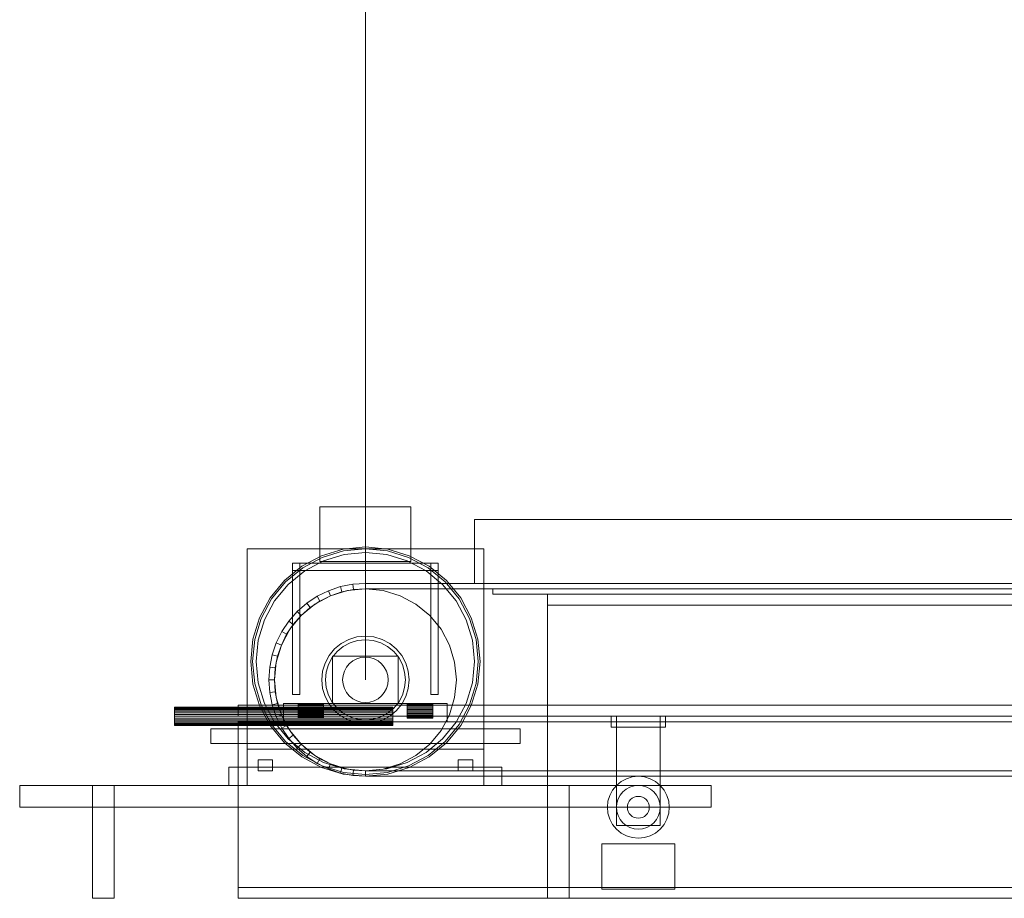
# Model space of a CAD drawing. Header units: millimetres. Extents: x -3490 to 61924, y -72580 to 6847.
# Tile 23 of 256: x -3490 to -2949, y -34140 to -33657. Entities that reach past the tile are written whole.
import ezdxf

# ---------------------------------------------------------------- set-up
doc = ezdxf.new("R2010")
doc.units = ezdxf.units.MM
doc.layers.add('COTAS_P', color=1, linetype='Continuous', lineweight=0)
doc.layers.add('frontal_C11', color=7, linetype='Continuous', lineweight=0)
doc.dimstyles.new('R19_100', dxfattribs={"dimtxt": 250, "dimasz": 150, "dimexe": 150, "dimexo": 80, "dimgap": 100, "dimtad": 1, "dimtih": 1, "dimtoh": 1, "dimdsep": 46, "dimcen": 0.09, "dimadec": 0, "dimazin": 0, "dimtfac": 1, "dimtdec": 4, "dimtofl": 0, "dimtmove": 0, "dimatfit": 3, "dimfxl": 1, "dimtolj": 1, "dimtzin": 0, "dimarcsym": 0})

# ---------------------------------------------------------------- blocks, each defined once
blk = doc.blocks.new('DIM_R29_55')
at = {"layer": 'COTAS_P'}
for p, q in [((-3300, -33120), (-3150, -33075)), ((-60, -33120), (-210, -33075)), ((-3300, -34020), (-3300, -33120)), ((-3300, -33120), (-60, -33120)), ((-3300, -33120), (-3150, -33165)), ((-60, -33120), (-210, -33165)), ((-60, -34020), (-60, -33120))]:
    blk.add_line(p, q, dxfattribs=at)
blk.add_text('3240 P', height=250, dxfattribs=at).set_placement((-1680, -33020))

msp = doc.modelspace()

# ---------------------------------------------------------------- linework, layer by layer
at = {"layer": 'frontal_C11'}
for p, q in [((-3325, -33925), (-3275, -33925)), ((-3325, -33925), (-3325, -33955)), ((-3275, -33955), (-3275, -33925)), ((-3240, -33932), (-120, -33932)), ((-3240, -33932), (-3240, -33967)), ((-3365, -33948), (-3235, -33948)), ((-3365, -33948), (-3365, -34058)), ((-3324.109, -33951.796), (-3312.291, -33948.211)), ((-3323.726, -33952.719), (-3312.096, -33949.191)), ((-3312.291, -33948.211), (-3300, -33947)), ((-3312.096, -33949.191), (-3300, -33948)), ((-3311.705, -33951.153), (-3300, -33950)), ((-3300, -33947), (-3287.709, -33948.211)), ((-3300, -33948), (-3287.904, -33949.191)), ((-3300, -33950), (-3288.295, -33951.153)), ((-3287.904, -33949.191), (-3276.274, -33952.719)), ((-3287.709, -33948.211), (-3275.891, -33951.796)), ((-3235, -34058), (-3235, -33948)), ((-3340, -33956), (-3336, -33956)), ((-3340, -33956), (-3340, -34028)), ((-3340, -33956), (-3260, -33956)), ((-3340, -33956), (-3340, -33960)), ((-3336, -34028), (-3336, -33956)), ((-3335.001, -33957.617), (-3324.109, -33951.796)), ((-3334.445, -33958.449), (-3323.726, -33952.719)), ((-3333.334, -33960.112), (-3322.961, -33954.567)), ((-3325, -33955), (-3275, -33955)), ((-3322.961, -33954.567), (-3311.705, -33951.153)), ((-3288.295, -33951.153), (-3277.039, -33954.567)), ((-3277.039, -33954.567), (-3266.666, -33960.112)), ((-3276.274, -33952.719), (-3265.555, -33958.449)), ((-3275.891, -33951.796), (-3264.999, -33957.617)), ((-3264, -33956), (-3260, -33956)), ((-3264, -33956), (-3264, -34028)), ((-3260, -34028), (-3260, -33956)), ((-3260, -33960), (-3260, -33956)), ((-3344.548, -33965.452), (-3335.001, -33957.617)), ((-3343.841, -33966.159), (-3334.445, -33958.449)), ((-3342.426, -33967.574), (-3333.334, -33960.112)), ((-3340, -33960), (-3260, -33960)), ((-3266.666, -33960.112), (-3257.574, -33967.574)), ((-3265.555, -33958.449), (-3256.159, -33966.159)), ((-3264.999, -33957.617), (-3255.452, -33965.452)), ((-3352.383, -33974.999), (-3344.548, -33965.452)), ((-3351.551, -33975.555), (-3343.841, -33966.159)), ((-3256.159, -33966.159), (-3248.449, -33975.555)), ((-3255.452, -33965.452), (-3247.617, -33974.999)), ((-3349.888, -33976.666), (-3342.426, -33967.574)), ((-3326.5, -33974.101), (-3320.282, -33971.034)), ((-3320.282, -33971.034), (-3313.717, -33968.806)), ((-3319.134, -33973.806), (-3320.282, -33971.034)), ((-3319.134, -33973.806), (-3309.755, -33970.961)), ((-3312.941, -33971.704), (-3319.134, -33973.806)), ((-3313.717, -33968.806), (-3306.918, -33967.453)), ((-3312.941, -33971.704), (-3313.717, -33968.806)), ((-3306.526, -33970.428), (-3312.941, -33971.704)), ((-3309.755, -33970.961), (-3300, -33970)), ((-3306.918, -33967.453), (-3300, -33967)), ((-3306.526, -33970.428), (-3306.918, -33967.453)), ((-3300, -33970), (-3306.526, -33970.428)), ((-3300, -33967), (-60, -33967)), ((-3300, -33967), (-3300, -33970)), ((-3300, -33970), (-60, -33970)), ((-3300, -33970), (-3290.245, -33970.961)), ((-3290.245, -33970.961), (-3280.866, -33973.806)), ((-3257.574, -33967.574), (-3250.112, -33976.666)), ((-3240, -33967), (-120, -33967)), ((-3230, -33970), (-130, -33970)), ((-3230, -33970), (-3230, -33973)), ((-3358.204, -33985.891), (-3352.383, -33974.999)), ((-3357.281, -33986.274), (-3351.551, -33975.555)), ((-3355.433, -33987.039), (-3349.888, -33976.666)), ((-3332.264, -33977.952), (-3326.5, -33974.101)), ((-3325, -33976.699), (-3330.438, -33980.332)), ((-3327.779, -33978.427), (-3319.134, -33973.806)), ((-3325, -33976.699), (-3326.5, -33974.101)), ((-3319.134, -33973.806), (-3325, -33976.699)), ((-3280.866, -33973.806), (-3272.221, -33978.427)), ((-3250.112, -33976.666), (-3244.567, -33987.039)), ((-3248.449, -33975.555), (-3242.719, -33986.274)), ((-3247.617, -33974.999), (-3241.796, -33985.891)), ((-3230, -33973), (-130, -33973)), ((-3200, -33973), (-2002, -33973)), ((-3200, -33973), (-3200, -34140)), ((-3200, -33973), (-3200, -33979)), ((-3200, -33973), (-160, -33973)), ((-3342.048, -33987.736), (-3337.477, -33982.523)), ((-3337.477, -33982.523), (-3332.264, -33977.952)), ((-3335.355, -33984.645), (-3337.477, -33982.523)), ((-3335.355, -33984.645), (-3327.779, -33978.427)), ((-3330.438, -33980.332), (-3335.355, -33984.645)), ((-3330.438, -33980.332), (-3332.264, -33977.952)), ((-3272.221, -33978.427), (-3264.645, -33984.645)), ((-3200, -33979), (-2002, -33979)), ((-3200, -33979), (-160, -33979)), ((-3361.789, -33997.709), (-3358.204, -33985.891)), ((-3360.809, -33997.904), (-3357.281, -33986.274)), ((-3358.847, -33998.295), (-3355.433, -33987.039)), ((-3345.899, -33993.5), (-3342.048, -33987.736)), ((-3339.668, -33989.562), (-3342.048, -33987.736)), ((-3341.573, -33992.221), (-3335.355, -33984.645)), ((-3335.355, -33984.645), (-3339.668, -33989.562)), ((-3264.645, -33984.645), (-3258.427, -33992.221)), ((-3244.567, -33987.039), (-3241.153, -33998.295)), ((-3242.719, -33986.274), (-3239.191, -33997.904)), ((-3241.796, -33985.891), (-3238.211, -33997.709)), ((-3348.966, -33999.718), (-3345.899, -33993.5)), ((-3346.194, -34000.866), (-3341.573, -33992.221)), ((-3343.301, -33995), (-3345.899, -33993.5)), ((-3339.668, -33989.562), (-3343.301, -33995)), ((-3258.427, -33992.221), (-3253.806, -34000.866)), ((-3363, -34010), (-3361.789, -33997.709)), ((-3362, -34010), (-3360.809, -33997.904)), ((-3360, -34010), (-3358.847, -33998.295)), ((-3343.301, -33995), (-3346.194, -34000.866)), ((-3313.334, -34000.045), (-3309.184, -33997.827)), ((-3309.184, -33997.827), (-3304.682, -33996.461)), ((-3308.419, -33999.675), (-3304.292, -33998.423)), ((-3304.682, -33996.461), (-3300, -33996)), ((-3304.292, -33998.423), (-3300, -33998)), ((-3300, -33996), (-3295.318, -33996.461)), ((-3300, -33998), (-3295.708, -33998.423)), ((-3295.708, -33998.423), (-3291.581, -33999.675)), ((-3295.318, -33996.461), (-3290.816, -33997.827)), ((-3290.816, -33997.827), (-3286.666, -34000.045)), ((-3241.153, -33998.295), (-3240, -34010)), ((-3239.191, -33997.904), (-3238, -34010)), ((-3238.211, -33997.709), (-3237, -34010)), ((-3351.194, -34006.283), (-3348.966, -33999.718)), ((-3349.039, -34010.245), (-3346.194, -34000.866)), ((-3346.194, -34000.866), (-3348.966, -33999.718)), ((-3346.194, -34000.866), (-3348.296, -34007.059)), ((-3319.955, -34006.666), (-3316.971, -34003.029)), ((-3318.292, -34007.777), (-3315.556, -34004.444)), ((-3316.971, -34003.029), (-3313.334, -34000.045)), ((-3315.556, -34004.444), (-3312.223, -34001.708)), ((-3312.223, -34001.708), (-3308.419, -33999.675)), ((-3291.581, -33999.675), (-3287.777, -34001.708)), ((-3287.777, -34001.708), (-3284.444, -34004.444)), ((-3286.666, -34000.045), (-3283.029, -34003.029)), ((-3284.444, -34004.444), (-3281.708, -34007.777)), ((-3283.029, -34003.029), (-3280.045, -34006.666)), ((-3253.806, -34000.866), (-3250.961, -34010.245)), ((-3361.789, -34022.291), (-3363, -34010)), ((-3360.809, -34022.096), (-3362, -34010)), ((-3358.847, -34021.705), (-3360, -34010)), ((-3352.547, -34013.082), (-3351.194, -34006.283)), ((-3348.296, -34007.059), (-3351.194, -34006.283)), ((-3348.296, -34007.059), (-3349.572, -34013.474)), ((-3322.173, -34010.816), (-3319.955, -34006.666)), ((-3320.325, -34011.581), (-3318.292, -34007.777)), ((-3318, -34007), (-3282, -34007)), ((-3318, -34007), (-3318, -34033)), ((-3308.839, -34011.161), (-3306.945, -34009.607)), ((-3306.945, -34009.607), (-3304.784, -34008.452)), ((-3304.784, -34008.452), (-3302.439, -34007.74)), ((-3302.439, -34007.74), (-3300, -34007.5)), ((-3300, -34007.5), (-3297.561, -34007.74)), ((-3297.561, -34007.74), (-3295.216, -34008.452)), ((-3295.216, -34008.452), (-3293.055, -34009.607)), ((-3293.055, -34009.607), (-3291.161, -34011.161)), ((-3282, -34033), (-3282, -34007)), ((-3281.708, -34007.777), (-3279.675, -34011.581)), ((-3280.045, -34006.666), (-3277.827, -34010.816)), ((-3240, -34010), (-3241.153, -34021.705)), ((-3238, -34010), (-3239.191, -34022.096)), ((-3237, -34010), (-3238.211, -34022.291)), ((-3353, -34020), (-3352.547, -34013.082)), ((-3349.572, -34013.474), (-3352.547, -34013.082)), ((-3350, -34020), (-3349.039, -34010.245)), ((-3349.572, -34013.474), (-3350, -34020)), ((-3324, -34020), (-3323.539, -34015.318)), ((-3323.539, -34015.318), (-3322.173, -34010.816)), ((-3321.577, -34015.708), (-3320.325, -34011.581)), ((-3312.26, -34017.561), (-3311.548, -34015.216)), ((-3311.548, -34015.216), (-3310.393, -34013.055)), ((-3310.393, -34013.055), (-3308.839, -34011.161)), ((-3291.161, -34011.161), (-3289.607, -34013.055)), ((-3289.607, -34013.055), (-3288.452, -34015.216)), ((-3288.452, -34015.216), (-3287.74, -34017.561)), ((-3279.675, -34011.581), (-3278.423, -34015.708)), ((-3277.827, -34010.816), (-3276.461, -34015.318)), ((-3276.461, -34015.318), (-3276, -34020)), ((-3250.961, -34010.245), (-3250, -34020)), ((-3350, -34020), (-3353, -34020)), ((-3352.547, -34026.918), (-3353, -34020)), ((-3349.039, -34029.755), (-3350, -34020)), ((-3350, -34020), (-3349.572, -34026.526)), ((-3323.539, -34024.682), (-3324, -34020)), ((-3322, -34020), (-3321.577, -34015.708)), ((-3321.577, -34024.292), (-3322, -34020)), ((-3312.5, -34020), (-3312.26, -34017.561)), ((-3312.26, -34022.439), (-3312.5, -34020)), ((-3287.74, -34017.561), (-3287.5, -34020)), ((-3287.5, -34020), (-3287.74, -34022.439)), ((-3278.423, -34015.708), (-3278, -34020)), ((-3278, -34020), (-3278.423, -34024.292)), ((-3276, -34020), (-3276.461, -34024.682)), ((-3250, -34020), (-3250.961, -34029.755)), ((-3358.204, -34034.109), (-3361.789, -34022.291)), ((-3357.281, -34033.726), (-3360.809, -34022.096)), ((-3355.433, -34032.961), (-3358.847, -34021.705)), ((-3322.173, -34029.184), (-3323.539, -34024.682)), ((-3320.325, -34028.419), (-3321.577, -34024.292)), ((-3311.548, -34024.784), (-3312.26, -34022.439)), ((-3310.393, -34026.945), (-3311.548, -34024.784)), ((-3288.452, -34024.784), (-3289.607, -34026.945)), ((-3287.74, -34022.439), (-3288.452, -34024.784)), ((-3278.423, -34024.292), (-3279.675, -34028.419)), ((-3276.461, -34024.682), (-3277.827, -34029.184)), ((-3241.153, -34021.705), (-3244.567, -34032.961)), ((-3239.191, -34022.096), (-3242.719, -34033.726)), ((-3238.211, -34022.291), (-3241.796, -34034.109)), ((-3349.572, -34026.526), (-3352.547, -34026.918)), ((-3351.194, -34033.717), (-3352.547, -34026.918)), ((-3349.572, -34026.526), (-3348.296, -34032.941)), ((-3346.194, -34039.134), (-3349.039, -34029.755)), ((-3340, -34028), (-3336, -34028)), ((-3319.955, -34033.334), (-3322.173, -34029.184)), ((-3318.292, -34032.223), (-3320.325, -34028.419)), ((-3308.839, -34028.839), (-3310.393, -34026.945)), ((-3306.945, -34030.393), (-3308.839, -34028.839)), ((-3304.784, -34031.548), (-3306.945, -34030.393)), ((-3302.439, -34032.26), (-3304.784, -34031.548)), ((-3295.216, -34031.548), (-3297.561, -34032.26)), ((-3293.055, -34030.393), (-3295.216, -34031.548)), ((-3291.161, -34028.839), (-3293.055, -34030.393)), ((-3289.607, -34026.945), (-3291.161, -34028.839)), ((-3279.675, -34028.419), (-3281.708, -34032.223)), ((-3277.827, -34029.184), (-3280.045, -34033.334)), ((-3264, -34028), (-3260, -34028)), ((-3250.961, -34029.755), (-3253.806, -34039.134)), ((-3405, -34035.096), (-3405, -34035)), ((-3405, -34035), (-3285, -34035)), ((-3405, -34035.381), (-3405, -34035.096)), ((-3405, -34035.096), (-3285, -34035.096)), ((-3405, -34035.843), (-3405, -34035.381)), ((-3405, -34035.381), (-3285, -34035.381)), ((-3405, -34036.464), (-3405, -34035.843)), ((-3405, -34035.843), (-3285, -34035.843)), ((-3405, -34037.222), (-3405, -34036.464)), ((-3405, -34036.464), (-3285, -34036.464)), ((-3405, -34038.087), (-3405, -34037.222)), ((-3405, -34037.222), (-3285, -34037.222)), ((-3370, -34034), (10, -34034)), ((-3370, -34034), (-3370, -34040)), ((-3352.383, -34045.001), (-3358.204, -34034.109)), ((-3351.551, -34044.445), (-3357.281, -34033.726)), ((-3349.888, -34043.334), (-3355.433, -34032.961)), ((-3348.296, -34032.941), (-3351.194, -34033.717)), ((-3348.966, -34040.282), (-3351.194, -34033.717)), ((-3348.296, -34032.941), (-3346.194, -34039.134)), ((-3345, -34033), (-3255, -34033)), ((-3345, -34033), (-3345, -34043)), ((-3337, -34033.077), (-3337, -34033)), ((-3337, -34033), (-3323, -34033)), ((-3337, -34033.304), (-3337, -34033.077)), ((-3337, -34033.077), (-3323, -34033.077)), ((-3337, -34033.674), (-3337, -34033.304)), ((-3337, -34033.304), (-3323, -34033.304)), ((-3337, -34034.172), (-3337, -34033.674)), ((-3337, -34033.674), (-3323, -34033.674)), ((-3337, -34034.778), (-3337, -34034.172)), ((-3337, -34034.172), (-3323, -34034.172)), ((-3337, -34035.469), (-3337, -34034.778)), ((-3337, -34034.778), (-3323, -34034.778)), ((-3337, -34036.22), (-3337, -34035.469)), ((-3337, -34035.469), (-3323, -34035.469)), ((-3337, -34037), (-3337, -34036.22)), ((-3337, -34036.22), (-3323, -34036.22)), ((-3337, -34037.78), (-3337, -34037)), ((-3323, -34037), (-3337, -34037)), ((-3323, -34033.077), (-3323, -34033)), ((-3323, -34033.304), (-3323, -34033.077)), ((-3323, -34033.674), (-3323, -34033.304)), ((-3323, -34034.172), (-3323, -34033.674)), ((-3323, -34034.778), (-3323, -34034.172)), ((-3323, -34035.469), (-3323, -34034.778)), ((-3323, -34036.22), (-3323, -34035.469)), ((-3323, -34037), (-3323, -34036.22)), ((-3323, -34037), (-3323, -34037.78)), ((-3316.971, -34036.971), (-3319.955, -34033.334)), ((-3315.556, -34035.556), (-3318.292, -34032.223)), ((-3318, -34033), (-3282, -34033)), ((-3313.334, -34039.955), (-3316.971, -34036.971)), ((-3312.223, -34038.292), (-3315.556, -34035.556)), ((-3300, -34032.5), (-3302.439, -34032.26)), ((-3297.561, -34032.26), (-3300, -34032.5)), ((-3284.444, -34035.556), (-3287.777, -34038.292)), ((-3283.029, -34036.971), (-3286.666, -34039.955)), ((-3285, -34035.096), (-3285, -34035)), ((-3285, -34035.381), (-3285, -34035.096)), ((-3285, -34035.843), (-3285, -34035.381)), ((-3285, -34036.464), (-3285, -34035.843)), ((-3285, -34037.222), (-3285, -34036.464)), ((-3285, -34038.087), (-3285, -34037.222)), ((-3281.708, -34032.223), (-3284.444, -34035.556)), ((-3280.045, -34033.334), (-3283.029, -34036.971)), ((-3277, -34033.077), (-3277, -34033)), ((-3277, -34033), (-3263, -34033)), ((-3277, -34033.304), (-3277, -34033.077)), ((-3277, -34033.077), (-3263, -34033.077)), ((-3277, -34033.674), (-3277, -34033.304)), ((-3277, -34033.304), (-3263, -34033.304)), ((-3277, -34034.172), (-3277, -34033.674)), ((-3277, -34033.674), (-3263, -34033.674)), ((-3277, -34034.778), (-3277, -34034.172)), ((-3277, -34034.172), (-3263, -34034.172)), ((-3277, -34035.469), (-3277, -34034.778)), ((-3277, -34034.778), (-3263, -34034.778)), ((-3277, -34036.22), (-3277, -34035.469)), ((-3277, -34035.469), (-3263, -34035.469)), ((-3277, -34037), (-3277, -34036.22)), ((-3277, -34036.22), (-3263, -34036.22)), ((-3277, -34037.78), (-3277, -34037)), ((-3263, -34037), (-3277, -34037)), ((-3263, -34033.077), (-3263, -34033)), ((-3263, -34033.304), (-3263, -34033.077)), ((-3263, -34033.674), (-3263, -34033.304)), ((-3263, -34034.172), (-3263, -34033.674)), ((-3263, -34034.778), (-3263, -34034.172)), ((-3263, -34035.469), (-3263, -34034.778)), ((-3263, -34036.22), (-3263, -34035.469)), ((-3263, -34037), (-3263, -34036.22)), ((-3263, -34037), (-3263, -34037.78)), ((-3255, -34043), (-3255, -34033)), ((-3244.567, -34032.961), (-3250.112, -34043.334)), ((-3242.719, -34033.726), (-3248.449, -34044.445)), ((-3241.796, -34034.109), (-3247.617, -34045.001)), ((-3405, -34039.025), (-3405, -34038.087)), ((-3405, -34038.087), (-3285, -34038.087)), ((-3405, -34040), (-3405, -34039.025)), ((-3405, -34039.025), (-3285, -34039.025)), ((-3405, -34040.975), (-3405, -34040)), ((-3285, -34040), (-3405, -34040)), ((-3405, -34040.975), (-3405, -34041.913)), ((-3405, -34040.975), (-3285, -34040.975)), ((-3405, -34041.913), (-3405, -34042.778)), ((-3405, -34041.913), (-3285, -34041.913)), ((-3370, -34040), (10, -34040)), ((-3346.194, -34039.134), (-3348.966, -34040.282)), ((-3345.899, -34046.5), (-3348.966, -34040.282)), ((-3341.573, -34047.779), (-3346.194, -34039.134)), ((-3346.194, -34039.134), (-3343.301, -34045)), ((-3337, -34037.78), (-3337, -34038.531)), ((-3337, -34037.78), (-3323, -34037.78)), ((-3337, -34038.531), (-3337, -34039.222)), ((-3337, -34038.531), (-3323, -34038.531)), ((-3337, -34039.222), (-3337, -34039.828)), ((-3337, -34039.222), (-3323, -34039.222)), ((-3337, -34039.828), (-3337, -34040.326)), ((-3337, -34039.828), (-3323, -34039.828)), ((-3337, -34040.326), (-3337, -34040.696)), ((-3337, -34040.326), (-3323, -34040.326)), ((-3337, -34040.696), (-3337, -34040.923)), ((-3337, -34040.696), (-3323, -34040.696)), ((-3337, -34040.923), (-3337, -34041)), ((-3337, -34040.923), (-3323, -34040.923)), ((-3337, -34041), (-3323, -34041)), ((-3323, -34037.78), (-3323, -34038.531)), ((-3323, -34038.531), (-3323, -34039.222)), ((-3323, -34039.222), (-3323, -34039.828)), ((-3323, -34039.828), (-3323, -34040.326)), ((-3323, -34040.326), (-3323, -34040.696)), ((-3323, -34040.696), (-3323, -34040.923)), ((-3323, -34040.923), (-3323, -34041)), ((-3309.184, -34042.173), (-3313.334, -34039.955)), ((-3308.419, -34040.325), (-3312.223, -34038.292)), ((-3304.682, -34043.539), (-3309.184, -34042.173)), ((-3304.292, -34041.577), (-3308.419, -34040.325)), ((-3300, -34042), (-3304.292, -34041.577)), ((-3295.708, -34041.577), (-3300, -34042)), ((-3291.581, -34040.325), (-3295.708, -34041.577)), ((-3290.816, -34042.173), (-3295.318, -34043.539)), ((-3287.777, -34038.292), (-3291.581, -34040.325)), ((-3286.666, -34039.955), (-3290.816, -34042.173)), ((-3285, -34039.025), (-3285, -34038.087)), ((-3285, -34040), (-3285, -34039.025)), ((-3285, -34040), (-3285, -34040.975)), ((-3285, -34040.975), (-3285, -34041.913)), ((-3285, -34041.913), (-3285, -34042.778)), ((-3277, -34037.78), (-3277, -34038.531)), ((-3277, -34037.78), (-3263, -34037.78)), ((-3277, -34038.531), (-3277, -34039.222)), ((-3277, -34038.531), (-3263, -34038.531)), ((-3277, -34039.222), (-3277, -34039.828)), ((-3277, -34039.222), (-3263, -34039.222)), ((-3277, -34039.828), (-3277, -34040.326)), ((-3277, -34039.828), (-3263, -34039.828)), ((-3277, -34040.326), (-3277, -34040.696)), ((-3277, -34040.326), (-3263, -34040.326)), ((-3277, -34040.696), (-3277, -34040.923)), ((-3277, -34040.696), (-3263, -34040.696)), ((-3277, -34040.923), (-3277, -34041)), ((-3277, -34040.923), (-3263, -34040.923)), ((-3277, -34041), (-3263, -34041)), ((-3263, -34037.78), (-3263, -34038.531)), ((-3263, -34038.531), (-3263, -34039.222)), ((-3263, -34039.222), (-3263, -34039.828)), ((-3263, -34039.828), (-3263, -34040.326)), ((-3263, -34040.326), (-3263, -34040.696)), ((-3263, -34040.696), (-3263, -34040.923)), ((-3263, -34040.923), (-3263, -34041)), ((-3253.806, -34039.134), (-3258.427, -34047.779)), ((-3165, -34040), (-3135, -34040)), ((-3165, -34040), (-3165, -34046)), ((-3162, -34040), (-3138, -34040)), ((-3162, -34040), (-3162, -34100)), ((-3138, -34100), (-3138, -34040)), ((-3135, -34046), (-3135, -34040)), ((-3405, -34042.778), (-3405, -34043.536)), ((-3405, -34042.778), (-3285, -34042.778)), ((-3405, -34043.536), (-3405, -34044.157)), ((-3405, -34043.536), (-3285, -34043.536)), ((-3405, -34044.157), (-3405, -34044.619)), ((-3405, -34044.157), (-3285, -34044.157)), ((-3405, -34044.619), (-3405, -34044.904)), ((-3405, -34044.619), (-3285, -34044.619)), ((-3405, -34044.904), (-3405, -34045)), ((-3405, -34044.904), (-3285, -34044.904)), ((-3405, -34045), (-3285, -34045)), ((-3385, -34047), (-3215, -34047)), ((-3385, -34047), (-3385, -34055)), ((-3370, -34043), (10, -34043)), ((-3370, -34043), (-3370, -34140)), ((-3344.548, -34054.548), (-3352.383, -34045.001)), ((-3343.841, -34053.841), (-3351.551, -34044.445)), ((-3342.426, -34052.426), (-3349.888, -34043.334)), ((-3343.301, -34045), (-3345.899, -34046.5)), ((-3342.048, -34052.264), (-3345.899, -34046.5)), ((-3345, -34043), (-3255, -34043)), ((-3343.301, -34045), (-3339.668, -34050.438)), ((-3335.355, -34055.355), (-3341.573, -34047.779)), ((-3300, -34044), (-3304.682, -34043.539)), ((-3295.318, -34043.539), (-3300, -34044)), ((-3285, -34042.778), (-3285, -34043.536)), ((-3285, -34043.536), (-3285, -34044.157)), ((-3285, -34044.157), (-3285, -34044.619)), ((-3285, -34044.619), (-3285, -34044.904)), ((-3285, -34044.904), (-3285, -34045)), ((-3258.427, -34047.779), (-3264.645, -34055.355)), ((-3250.112, -34043.334), (-3257.574, -34052.426)), ((-3248.449, -34044.445), (-3256.159, -34053.841)), ((-3247.617, -34045.001), (-3255.452, -34054.548)), ((-3215, -34055), (-3215, -34047)), ((-3165, -34046), (-3135, -34046)), ((-3333.334, -34059.888), (-3342.426, -34052.426)), ((-3339.668, -34050.438), (-3342.048, -34052.264)), ((-3337.477, -34057.477), (-3342.048, -34052.264)), ((-3339.668, -34050.438), (-3335.355, -34055.355)), ((-3257.574, -34052.426), (-3266.666, -34059.888)), ((-3385, -34055), (-3215, -34055)), ((-3365, -34058), (-3235, -34058)), ((-3365, -34058), (-3365, -34078)), ((-3335.001, -34062.383), (-3344.548, -34054.548)), ((-3334.445, -34061.551), (-3343.841, -34053.841)), ((-3335.355, -34055.355), (-3337.477, -34057.477)), ((-3332.264, -34062.048), (-3337.477, -34057.477)), ((-3327.779, -34061.573), (-3335.355, -34055.355)), ((-3335.355, -34055.355), (-3330.438, -34059.668)), ((-3264.645, -34055.355), (-3272.221, -34061.573)), ((-3256.159, -34053.841), (-3265.555, -34061.551)), ((-3255.452, -34054.548), (-3264.999, -34062.383)), ((-3235, -34078), (-3235, -34058)), ((-3359, -34064), (-3351, -34064)), ((-3359, -34064), (-3359, -34070)), ((-3351, -34070), (-3351, -34064)), ((-3324.109, -34068.204), (-3335.001, -34062.383)), ((-3323.726, -34067.281), (-3334.445, -34061.551)), ((-3322.961, -34065.433), (-3333.334, -34059.888)), ((-3330.438, -34059.668), (-3332.264, -34062.048)), ((-3326.5, -34065.899), (-3332.264, -34062.048)), ((-3330.438, -34059.668), (-3325, -34063.301)), ((-3319.134, -34066.194), (-3327.779, -34061.573)), ((-3325, -34063.301), (-3326.5, -34065.899)), ((-3325, -34063.301), (-3319.134, -34066.194)), ((-3272.221, -34061.573), (-3280.866, -34066.194)), ((-3266.666, -34059.888), (-3277.039, -34065.433)), ((-3265.555, -34061.551), (-3276.274, -34067.281)), ((-3264.999, -34062.383), (-3275.891, -34068.204)), ((-3249, -34064), (-3241, -34064)), ((-3249, -34064), (-3249, -34070)), ((-3241, -34070), (-3241, -34064)), ((-3375, -34068), (-3225, -34068)), ((-3375, -34068), (-3375, -34078)), ((-3320.282, -34068.966), (-3326.5, -34065.899)), ((-3312.291, -34071.789), (-3324.109, -34068.204)), ((-3312.096, -34070.809), (-3323.726, -34067.281)), ((-3311.705, -34068.847), (-3322.961, -34065.433)), ((-3319.134, -34066.194), (-3320.282, -34068.966)), ((-3313.717, -34071.194), (-3320.282, -34068.966)), ((-3309.755, -34069.039), (-3319.134, -34066.194)), ((-3319.134, -34066.194), (-3312.941, -34068.296)), ((-3312.941, -34068.296), (-3313.717, -34071.194)), ((-3312.941, -34068.296), (-3306.526, -34069.572)), ((-3300, -34070), (-3311.705, -34068.847)), ((-3300, -34070), (-3309.755, -34069.039)), ((-3306.526, -34069.572), (-3306.918, -34072.547)), ((-3306.526, -34069.572), (-3300, -34070)), ((-3288.295, -34068.847), (-3300, -34070)), ((-3290.245, -34069.039), (-3300, -34070)), ((-3280.866, -34066.194), (-3290.245, -34069.039)), ((-3277.039, -34065.433), (-3288.295, -34068.847)), ((-3276.274, -34067.281), (-3287.904, -34070.809)), ((-3275.891, -34068.204), (-3287.709, -34071.789)), ((-3225, -34078), (-3225, -34068)), ((-3359, -34070), (-3351, -34070)), ((-3306.918, -34072.547), (-3313.717, -34071.194)), ((-3300, -34073), (-3312.291, -34071.789)), ((-3300, -34072), (-3312.096, -34070.809)), ((-3300, -34073), (-3306.918, -34072.547)), ((-3300, -34070), (-60, -34070)), ((-3300, -34070), (-3300, -34073)), ((-3287.904, -34070.809), (-3300, -34072)), ((-3287.709, -34071.789), (-3300, -34073)), ((-3300, -34073), (-60, -34073)), ((-3249, -34070), (-3241, -34070)), ((-3159.445, -34075.865), (-3156.506, -34074.294)), ((-3156.506, -34074.294), (-3153.317, -34073.327)), ((-3153.317, -34073.327), (-3150, -34073)), ((-3150, -34073), (-3146.683, -34073.327)), ((-3146.683, -34073.327), (-3143.494, -34074.294)), ((-3143.494, -34074.294), (-3140.555, -34075.865)), ((-3490, -34078), (-3110, -34078)), ((-3490, -34078), (-3490, -34090)), ((-3450, -34078), (-3438, -34078)), ((-3450, -34078), (-3450, -34140)), ((-3438, -34140), (-3438, -34078)), ((-3375, -34078), (-3225, -34078)), ((-3365, -34078), (-3235, -34078)), ((-3200, -34078), (-3188, -34078)), ((-3200, -34078), (-3200, -34140)), ((-3188, -34140), (-3188, -34078)), ((-3165.706, -34083.494), (-3164.135, -34080.555)), ((-3164.135, -34080.555), (-3162.021, -34077.979)), ((-3162.021, -34077.979), (-3159.445, -34075.865)), ((-3158.485, -34081.515), (-3156.667, -34080.022)), ((-3156.667, -34080.022), (-3154.592, -34078.913)), ((-3154.592, -34078.913), (-3152.341, -34078.231)), ((-3152.341, -34078.231), (-3150, -34078)), ((-3150, -34078), (-3147.659, -34078.231)), ((-3147.659, -34078.231), (-3145.408, -34078.913)), ((-3145.408, -34078.913), (-3143.333, -34080.022)), ((-3143.333, -34080.022), (-3141.515, -34081.515)), ((-3140.555, -34075.865), (-3137.979, -34077.979)), ((-3137.979, -34077.979), (-3135.865, -34080.555)), ((-3135.865, -34080.555), (-3134.294, -34083.494)), ((-3110, -34090), (-3110, -34078)), ((-3166.673, -34086.683), (-3165.706, -34083.494)), ((-3161.769, -34087.659), (-3161.087, -34085.408)), ((-3161.087, -34085.408), (-3159.978, -34083.333)), ((-3159.978, -34083.333), (-3158.485, -34081.515)), ((-3154.989, -34086.667), (-3154.243, -34085.757)), ((-3154.243, -34085.757), (-3153.333, -34085.011)), ((-3153.333, -34085.011), (-3152.296, -34084.457)), ((-3152.296, -34084.457), (-3151.171, -34084.115)), ((-3151.171, -34084.115), (-3150, -34084)), ((-3150, -34084), (-3148.829, -34084.115)), ((-3148.829, -34084.115), (-3147.704, -34084.457)), ((-3147.704, -34084.457), (-3146.667, -34085.011)), ((-3146.667, -34085.011), (-3145.757, -34085.757)), ((-3145.757, -34085.757), (-3145.011, -34086.667)), ((-3141.515, -34081.515), (-3140.022, -34083.333)), ((-3140.022, -34083.333), (-3138.913, -34085.408)), ((-3138.913, -34085.408), (-3138.231, -34087.659)), ((-3134.294, -34083.494), (-3133.327, -34086.683)), ((-3490, -34090), (-3110, -34090)), ((-3167, -34090), (-3166.673, -34086.683)), ((-3166.673, -34093.317), (-3167, -34090)), ((-3162, -34090), (-3161.769, -34087.659)), ((-3161.769, -34092.341), (-3162, -34090)), ((-3156, -34090), (-3155.885, -34088.829)), ((-3155.885, -34091.171), (-3156, -34090)), ((-3155.885, -34088.829), (-3155.543, -34087.704)), ((-3155.543, -34092.296), (-3155.885, -34091.171)), ((-3155.543, -34087.704), (-3154.989, -34086.667)), ((-3145.011, -34086.667), (-3144.457, -34087.704)), ((-3144.457, -34087.704), (-3144.115, -34088.829)), ((-3144.115, -34091.171), (-3144.457, -34092.296)), ((-3144.115, -34088.829), (-3144, -34090)), ((-3144, -34090), (-3144.115, -34091.171)), ((-3138.231, -34087.659), (-3138, -34090)), ((-3138, -34090), (-3138.231, -34092.341)), ((-3133.327, -34086.683), (-3133, -34090)), ((-3133, -34090), (-3133.327, -34093.317)), ((-3165.706, -34096.506), (-3166.673, -34093.317)), ((-3164.135, -34099.445), (-3165.706, -34096.506)), ((-3161.087, -34094.592), (-3161.769, -34092.341)), ((-3159.978, -34096.667), (-3161.087, -34094.592)), ((-3158.485, -34098.485), (-3159.978, -34096.667)), ((-3154.989, -34093.333), (-3155.543, -34092.296)), ((-3154.243, -34094.243), (-3154.989, -34093.333)), ((-3153.333, -34094.989), (-3154.243, -34094.243)), ((-3152.296, -34095.543), (-3153.333, -34094.989)), ((-3151.171, -34095.885), (-3152.296, -34095.543)), ((-3150, -34096), (-3151.171, -34095.885)), ((-3148.829, -34095.885), (-3150, -34096)), ((-3147.704, -34095.543), (-3148.829, -34095.885)), ((-3146.667, -34094.989), (-3147.704, -34095.543)), ((-3145.757, -34094.243), (-3146.667, -34094.989)), ((-3145.011, -34093.333), (-3145.757, -34094.243)), ((-3144.457, -34092.296), (-3145.011, -34093.333)), ((-3140.022, -34096.667), (-3141.515, -34098.485)), ((-3138.913, -34094.592), (-3140.022, -34096.667)), ((-3138.231, -34092.341), (-3138.913, -34094.592)), ((-3134.294, -34096.506), (-3135.865, -34099.445)), ((-3133.327, -34093.317), (-3134.294, -34096.506)), ((-3162.021, -34102.021), (-3164.135, -34099.445)), ((-3159.445, -34104.135), (-3162.021, -34102.021)), ((-3162, -34100), (-3138, -34100)), ((-3156.667, -34099.978), (-3158.485, -34098.485)), ((-3154.592, -34101.087), (-3156.667, -34099.978)), ((-3152.341, -34101.769), (-3154.592, -34101.087)), ((-3150, -34102), (-3152.341, -34101.769)), ((-3147.659, -34101.769), (-3150, -34102)), ((-3145.408, -34101.087), (-3147.659, -34101.769)), ((-3143.333, -34099.978), (-3145.408, -34101.087)), ((-3141.515, -34098.485), (-3143.333, -34099.978)), ((-3137.979, -34102.021), (-3140.555, -34104.135)), ((-3135.865, -34099.445), (-3137.979, -34102.021)), ((-3156.506, -34105.706), (-3159.445, -34104.135)), ((-3153.317, -34106.673), (-3156.506, -34105.706)), ((-3150, -34107), (-3153.317, -34106.673)), ((-3146.683, -34106.673), (-3150, -34107)), ((-3143.494, -34105.706), (-3146.683, -34106.673)), ((-3140.555, -34104.135), (-3143.494, -34105.706)), ((-3170, -34110), (-3130, -34110)), ((-3170, -34110), (-3170, -34135)), ((-3130, -34135), (-3130, -34110)), ((-3370, -34134), (10, -34134)), ((-3370, -34134), (-3370, -34140)), ((-3450, -34140), (-3438, -34140)), ((-3370, -34140), (10, -34140)), ((-3200, -34140), (-2002, -34140)), ((-3200, -34140), (-3188, -34140)), ((-3170, -34135), (-3130, -34135))]:
    msp.add_line(p, q, dxfattribs=at)

# ---------------------------------------------------------------- dimensions: what is measured, and where the dimension line sits
at = {"layer": 'COTAS_P'}
dim = msp.add_aligned_dim(p1=(-3300, -34020), p2=(-60, -34020), distance=900, text='<> P', dimstyle='R19_100', dxfattribs=at)
dim.commit()
dim.dimension.update_dxf_attribs({"geometry": 'DIM_R29_55', "text_midpoint": (-1680, -33120)})

doc.saveas('drawing.dxf')
